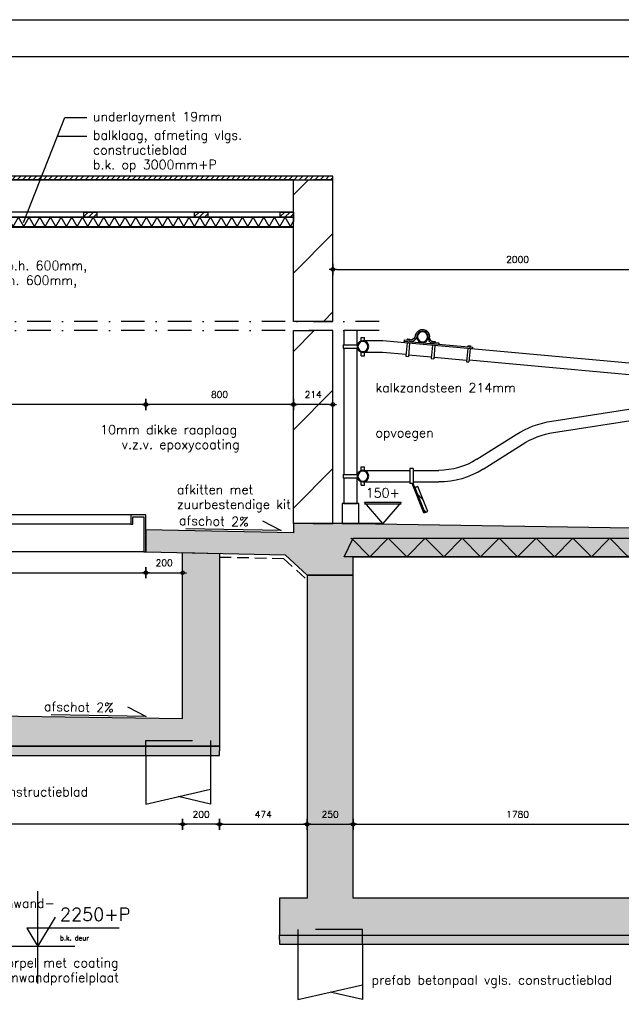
# Model space of a CAD drawing. Extents: x 0 to 38100, y 0 to 35640.
# Tile 40 of 42: x 29303 to 32561, y 3065 to 8400. Entities that reach past the tile are written whole.
import ezdxf
from ezdxf.enums import TextEntityAlignment as Align

# ---------------------------------------------------------------- set-up
doc = ezdxf.new("R2010")
doc.units = 0
doc.header["$LTSCALE"] = 20
doc.header["$PDMODE"] = 1
doc.header["$PDSIZE"] = -3
for name, pattern in [('DASHDOT2', [12.7, 6.35, -3.175, 0, -3.175]), ('DASHED', [19.05, 12.7, -6.35]), ('HIDDEN2', [4.7625, 3.175, -1.5875]), ('ONZBAAR', [10000000000.0, 0, -10000000000.0])]:
    doc.linetypes.add(name, pattern=pattern)
doc.layers.get('0').update_dxf_attribs({"linetype": 'CONTINUOUS'})
doc.layers.get('DEFPOINTS').update_dxf_attribs({"linetype": 'CONTINUOUS'})
for name, color, linetype in [('A--A12--_F123-_SOLID', 27, 'CONTINUOUS'), ('A--A16--_F123-_SOLID', 27, 'CONTINUOUS'), ('A--A20--_F123-', 9, 'CONTINUOUS'), ('A--A22--_F123-', 9, 'CONTINUOUS'), ('A--A23--_F123-', 8, 'CONTINUOUS'), ('A--A23--_F123-_SOLID', 27, 'CONTINUOUS'), ('A--A28H-_F-2--', 9, 'CONTINUOUS'), ('A--A79--_F-2--', 9, 'CONTINUOUS'), ('A--L$1A-_AFBREEKLIJN', 1, 'DASHDOT2'), ('A--L$2A-_F123-', 1, 'CONTINUOUS'), ('A--L16--', 7, 'CONTINUOUS'), ('A--L16--_F-23-', 7, 'CONTINUOUS'), ('A--L17--_F123-', 7, 'CONTINUOUS'), ('A--L19--_F123-', 1, 'HIDDEN2'), ('A--L20--', 7, 'CONTINUOUS'), ('A--L20--_F12--', 7, 'CONTINUOUS'), ('A--L22--', 7, 'CONTINUOUS'), ('A--L22--_F-2--', 7, 'CONTINUOUS'), ('A--L23--', 7, 'CONTINUOUS'), ('A--L23--_F123-', 3, 'CONTINUOUS'), ('A--L28H-_F-2--', 7, 'CONTINUOUS'), ('A--L28H-_F123-', 2, 'CONTINUOUS'), ('A--L57--_F-23-', 1, 'CONTINUOUS'), ('A--L79--', 7, 'CONTINUOUS'), ('A--L79--_F123-', 2, 'CONTINUOUS'), ('A--M$1A-_F123-_MAATV', 7, 'CONTINUOUS'), ('A--M$1A-_F123-_PEILM', 7, 'CONTINUOUS'), ('A--T$1A-_F123-_0_13MM', 8, 'CONTINUOUS'), ('A--T$1A-_F123-_0_18MM', 1, 'CONTINUOUS'), ('A--T$1A-_F123-_0_25MM', 2, 'CONTINUOUS'), ('A--T$1A-_F123-_0_35MM', 3, 'CONTINUOUS'), ('X--LR---_CP', 7, 'CONTINUOUS')]:
    doc.layers.add(name, color=color, linetype=linetype)
doc.styles.add('0_13', font='ROMANS.shx', dxfattribs={"height": 26})
doc.styles.add('0_25', font='ROMANS.shx', dxfattribs={"height": 50})
doc.styles.add('0_35', font='ROMANS.shx', dxfattribs={"height": 70})
doc.styles.add('ALFA-0_25', font='ROMANS')
doc.styles.add('MISO', font='ROMANS.shx')
doc.dimstyles.new('DLV18', dxfattribs={"dimscale": 20, "dimtxt": 1.8, "dimasz": 1, "dimexe": 0, "dimexo": 0, "dimgap": 0, "dimtad": 0, "dimdec": 0, "dimrnd": 1, "dimzin": 0, "dimtxsty": 'MISO', "dimblk1": '$DIMDLV', "dimblk2": '$DIMDLV', "dimsah": 1, "dimcen": 0, "dimse1": 1, "dimse2": 1, "dimclrd": 256, "dimclre": 256, "dimclrt": 1, "dimazin": 3, "dimtfac": 1, "dimtdec": 0, "dimtix": 1, "dimtmove": 0, "dimatfit": 3, "dimtvp": 1.5, "dimtolj": 1, "dimtzin": 0})

# ---------------------------------------------------------------- blocks, each defined once
blk = doc.blocks.new('*U308')
at = {"layer": 'A--A22--_F123-', "linetype": 'CONTINUOUS'}
for p, q in [((-107, 932.1), (5.8, 1044.9)), ((-107, 507.8), (107, 721.8)), ((-107, 83.6), (107, 297.6))]:
    blk.add_line(p, q, dxfattribs=at)
blk = doc.blocks.new('*U175')
at = {"layer": 'A--L22--_F-2--', "color": 3, "linetype": 'CONTINUOUS'}
for points in [[(0, 0), (-107, 0), (-107, 1044.9), (0, 1044.9)], [(0, 0), (107, 0), (107, 1044.9), (0, 1044.9)]]:
    blk.add_lwpolyline(points, dxfattribs=at)
at = {"layer": 'A--A22--_F123-'}
blk.add_blockref('*U308', (0, 0), dxfattribs=at)
blk = doc.blocks.new('$DIMDLV')
at = {"color": 0}
for p, q in [((-1, 0), (1, 0)), ((0, -1.5), (0, 1.5))]:
    blk.add_line(p, q, dxfattribs=at)
blk.add_circle((0, 0), 0.5, dxfattribs=at)
blk = doc.blocks.new('*D177')
at = {"layer": 'A--M$1A-_F123-_MAATV'}
blk.add_line((30165.3, 4040.2), (27405.3, 4040.2), dxfattribs=at)
at = {"layer": 'DEFPOINTS', "color": 0}
for p in [(27385.3, 4613.7), (30185.3, 4613.7), (27385.3, 4040.2)]:
    blk.add_point(p, dxfattribs=at)
at = {"layer": 'A--M$1A-_F123-_MAATV', "xscale": 20, "yscale": 20, "zscale": 20, "rotation": 180}
blk.add_blockref('$DIMDLV', (27385.3, 4040.2), dxfattribs=at)
at = {"layer": 'A--M$1A-_F123-_MAATV', "xscale": 20, "yscale": 20, "zscale": 20}
blk.add_blockref('$DIMDLV', (30185.3, 4040.2), dxfattribs=at)
at = {"layer": 'A--M$1A-_F123-_MAATV', "color": 1, "insert": (28785.3, 4094.2), "char_height": 36, "attachment_point": 5, "style": 'MISO'}
blk.add_mtext('\\A1;2800', dxfattribs=at)
blk = doc.blocks.new('*D179')
at = {"layer": 'A--M$1A-_F123-_MAATV'}
blk.add_line((30365.3, 4040.2), (30205.3, 4040.2), dxfattribs=at)
at = {"layer": 'DEFPOINTS', "color": 0}
for p in [(30185.3, 4613.7), (30385.3, 4463.7), (30185.3, 4040.2)]:
    blk.add_point(p, dxfattribs=at)
at = {"layer": 'A--M$1A-_F123-_MAATV', "xscale": 20, "yscale": 20, "zscale": 20, "rotation": 180}
blk.add_blockref('$DIMDLV', (30185.3, 4040.2), dxfattribs=at)
at = {"layer": 'A--M$1A-_F123-_MAATV', "xscale": 20, "yscale": 20, "zscale": 20}
blk.add_blockref('$DIMDLV', (30385.3, 4040.2), dxfattribs=at)
at = {"layer": 'A--M$1A-_F123-_MAATV', "color": 1, "insert": (30285.3, 4094.2), "char_height": 36, "attachment_point": 5, "style": 'MISO'}
blk.add_mtext('\\A1;200', dxfattribs=at)
blk = doc.blocks.new('*D180')
at = {"layer": 'A--M$1A-_F123-_MAATV', "linetype": 'CONTINUOUS'}
blk.add_line((29965.3, 6314.9), (27605.3, 6314.9), dxfattribs=at)
at = {"layer": 'DEFPOINTS', "color": 0, "linetype": 'CONTINUOUS'}
for p in [(27585.3, 6314.9), (27585.3, 5666.2), (29985.3, 5636.2)]:
    blk.add_point(p, dxfattribs=at)
at = {"layer": 'A--M$1A-_F123-_MAATV', "linetype": 'CONTINUOUS', "xscale": 20, "yscale": 20, "zscale": 20, "rotation": 180}
blk.add_blockref('$DIMDLV', (27585.3, 6314.9), dxfattribs=at)
at = {"layer": 'A--M$1A-_F123-_MAATV', "linetype": 'CONTINUOUS', "xscale": 20, "yscale": 20, "zscale": 20}
blk.add_blockref('$DIMDLV', (29985.3, 6314.9), dxfattribs=at)
at = {"layer": 'A--M$1A-_F123-_MAATV', "color": 1, "linetype": 'CONTINUOUS', "insert": (28785.3, 6368.9), "char_height": 36, "attachment_point": 5, "style": 'MISO'}
blk.add_mtext('\\A1;2400', dxfattribs=at)
blk = doc.blocks.new('*D182')
at = {"layer": 'A--M$1A-_F123-_MAATV', "linetype": 'CONTINUOUS'}
blk.add_line((30765.3, 6314.9), (30005.3, 6314.9), dxfattribs=at)
at = {"layer": 'DEFPOINTS', "color": 0, "linetype": 'CONTINUOUS'}
for p in [(29985.3, 6314.9), (29985.3, 5636.2), (30785.3, 5620.2)]:
    blk.add_point(p, dxfattribs=at)
at = {"layer": 'A--M$1A-_F123-_MAATV', "linetype": 'CONTINUOUS', "xscale": 20, "yscale": 20, "zscale": 20, "rotation": 180}
blk.add_blockref('$DIMDLV', (29985.3, 6314.9), dxfattribs=at)
at = {"layer": 'A--M$1A-_F123-_MAATV', "linetype": 'CONTINUOUS', "xscale": 20, "yscale": 20, "zscale": 20}
blk.add_blockref('$DIMDLV', (30785.3, 6314.9), dxfattribs=at)
at = {"layer": 'A--M$1A-_F123-_MAATV', "color": 1, "linetype": 'CONTINUOUS', "insert": (30385.3, 6368.9), "char_height": 36, "attachment_point": 5, "style": 'MISO'}
blk.add_mtext('\\A1;800', dxfattribs=at)
blk = doc.blocks.new('*U348')
at = {"layer": 'A--A23--_F123-', "linetype": 'CONTINUOUS'}
for p, q in [((-1800, 50), (-1803.5, 46.5)), ((-1800, 50), (-1700, -50)), ((-1600, 50), (-1700, -50)), ((-1600, 50), (-1500, -50)), ((-1400, 50), (-1500, -50)), ((-1400, 50), (-1300, -50)), ((-1200, 50), (-1300, -50)), ((-1200, 50), (-1100, -50)), ((-1000, 50), (-1100, -50)), ((-1000, 50), (-900, -50)), ((-800, 50), (-900, -50)), ((-800, 50), (-700, -50)), ((-600, 50), (-700, -50)), ((-600, 50), (-500, -50)), ((-400, 50), (-500, -50)), ((-400, 50), (-300, -50)), ((-200, 50), (-300, -50)), ((-200, 50), (-100, -50)), ((0, 50), (-100, -50))]:
    blk.add_line(p, q, dxfattribs=at)
blk = doc.blocks.new('*U189')
at = {"layer": 'A--L23--_F123-', "color": 250, "linetype": 'ONZBAAR'}
for points in [[(0, 0), (0, 50), (-1803.5, 50), (-1803.5, 0)], [(0, 0), (0, -50), (-1803.5, -50), (-1803.5, 0)]]:
    blk.add_lwpolyline(points, dxfattribs=at)
at = {"layer": 'A--A23--_F123-'}
blk.add_blockref('*U348', (0, 0), dxfattribs=at)
blk = doc.blocks.new('*D191')
at = {"layer": 'A--M$1A-_F123-_MAATV'}
blk.add_line((27605.3, 5403.1), (29965.3, 5403.1), dxfattribs=at)
at = {"layer": 'DEFPOINTS', "color": 0}
for p in [(27585.3, 5516.2), (29985.3, 5516.2), (29985.3, 5403.1)]:
    blk.add_point(p, dxfattribs=at)
at = {"layer": 'A--M$1A-_F123-_MAATV', "xscale": 20, "yscale": 20, "zscale": 20, "rotation": 180}
blk.add_blockref('$DIMDLV', (27585.3, 5403.1), dxfattribs=at)
at = {"layer": 'A--M$1A-_F123-_MAATV', "xscale": 20, "yscale": 20, "zscale": 20}
blk.add_blockref('$DIMDLV', (29985.3, 5403.1), dxfattribs=at)
at = {"layer": 'A--M$1A-_F123-_MAATV', "color": 1, "insert": (28785.3, 5457.1), "char_height": 36, "attachment_point": 5, "style": 'MISO'}
blk.add_mtext('\\A1;2400', dxfattribs=at)
blk = doc.blocks.new('*D192')
at = {"layer": 'A--M$1A-_F123-_MAATV'}
blk.add_line((30005.3, 5403.1), (30165.3, 5403.1), dxfattribs=at)
at = {"layer": 'DEFPOINTS', "color": 0}
for p in [(29985.3, 5516.2), (30185.3, 5512.2), (30185.3, 5403.1)]:
    blk.add_point(p, dxfattribs=at)
at = {"layer": 'A--M$1A-_F123-_MAATV', "xscale": 20, "yscale": 20, "zscale": 20, "rotation": 180}
blk.add_blockref('$DIMDLV', (29985.3, 5403.1), dxfattribs=at)
at = {"layer": 'A--M$1A-_F123-_MAATV', "xscale": 20, "yscale": 20, "zscale": 20}
blk.add_blockref('$DIMDLV', (30185.3, 5403.1), dxfattribs=at)
at = {"layer": 'A--M$1A-_F123-_MAATV', "color": 1, "insert": (30085.3, 5457.1), "char_height": 36, "attachment_point": 5, "style": 'MISO'}
blk.add_mtext('\\A1;200', dxfattribs=at)
blk = doc.blocks.new('QR79006-')
at = {"layer": 'A--A79--_F-2--', "linetype": 'CONTINUOUS'}
h = blk.add_hatch(dxfattribs=at)
h.set_pattern_fill('ALFALINE', color=256, scale=40, style=0, pattern_type=2)
h.set_pattern_definition([(45, (4512.117, -2537.633), (-28.28427, 28.28427), [])])
h.paths.add_polyline_path([(-515.3, 73.1), (-455.9, 223.5), (-437.3, 216.1), (-496.7, 65.7)])
at = {"layer": 'A--L79--_F123-', "color": 1, "linetype": 'CONTINUOUS'}
for p, q in [((-90, 1075.1), (-90, 1161)), ((-90, 1161), (-10, 1161)), ((-10, 1161), (-10, 1075.1)), ((-1837.1, 955.3), (-245.6, 1100)), ((-372.7, 1098.5), (-783.6, 1061.1)), ((-756.9, 1070), (-772, 1068.6)), ((-772, 1068.6), (-771.4, 1062.2)), ((-756.9, 1070), (-756.3, 1063.6)), ((-553.5, 1089.8), (-582.2, 1087.2)), ((-582.2, 1087.5), (-581.6, 1079.5)), ((-545.1, 1097), (-560.2, 1095.6)), ((-560.2, 1095.6), (-559.6, 1089.2)), ((-558, 1071.6), (-550.7, 991.9)), ((-545.1, 1097), (-544.6, 1092.2)), ((-542.9, 1073), (-535.6, 993.3)), ((-392.8, 1110.8), (-407.9, 1109.4)), ((-407.9, 1109.4), (-407.4, 1103.4)), ((-373.6, 1106.5), (-406.2, 1103.5)), ((-405.7, 1085.4), (-398.5, 1005.8)), ((-392.8, 1110.8), (-392.2, 1104.8)), ((-390.6, 1086.8), (-383.4, 1007.1)), ((-373.6, 1106.5), (-371.6, 1088.5)), ((-245.6, 1100), (-126.3, 1100)), ((-135, 1098.6), (-135, 1120.1)), ((-115, 1120.1), (-135, 1120.1)), ((-115, 1098.6), (-115, 1120.1)), ((-6.3, 1075.1), (-91.4, 1075.1)), ((-6.3, 1075.1), (-6.3, 1055.1)), ((-783.6, 1061.1), (-782.5, 1051.2)), ((-770.5, 1052.3), (-763.2, 972.6)), ((-755.4, 1053.7), (-748.1, 974)), ((-399.4, 1015.7), (-536.5, 1003.3)), ((-384.3, 1017.1), (-242.4, 1030)), ((-242.4, 1030), (-126.3, 1030)), ((-135, 1010.1), (-135, 1031.6)), ((-115, 1010.1), (-135, 1010.1)), ((-115, 1010.1), (-115, 1031.6)), ((-6.3, 1055.1), (-91.4, 1055.1)), ((-90, 295.3), (-90, 1055.1)), ((-10, 1055.1), (-10, 295.3)), ((-1832.9, 885.4), (-764.2, 982.6)), ((-748.1, 974), (-763.2, 972.6)), ((-551.6, 1001.9), (-749, 983.9)), ((-535.6, 993.3), (-550.7, 991.9)), ((-383.4, 1007.1), (-398.5, 1005.8)), ((-1261.5, 616.9), (-1836.2, 705.9)), ((-1272.5, 547.8), (-1844.2, 636.3)), ((-811.3, 386.7), (-1046.3, 535.6)), ((-90, 540.7), (-90, 540.7)), ((-848.8, 327.6), (-1083.7, 476.4)), ((-427.7, 320), (-581.2, 320)), ((-427.7, 331.9), (-408.1, 332)), ((-427.7, 331.9), (-427.7, 240.8)), ((-408.1, 331.9), (-408.1, 240.9)), ((-126.3, 320), (-408.1, 320)), ((-135, 318.8), (-135, 340.3)), ((-115, 340.3), (-135, 340.3)), ((-115, 318.8), (-115, 340.3)), ((-427.7, 250), (-581.2, 250)), ((-496.7, 65.7), (-427.5, 240.8)), ((-492.1, 63.9), (-422.1, 240.9)), ((-427.7, 240.8), (-408.1, 240.9)), ((-126.3, 250), (-408.1, 250)), ((-135, 230.3), (-135, 251.8)), ((-115, 230.3), (-115, 251.8)), ((-6.3, 295.3), (-91.4, 295.3)), ((-6.3, 275.3), (-91.4, 275.3)), ((-90, 120), (-90, 275.3)), ((-10, 275.3), (-10, 120)), ((-6.3, 295.3), (-6.3, 275.3)), ((-515.3, 73.1), (-455.9, 223.5)), ((-437.3, 216.1), (-455.9, 223.5)), ((-115, 230.3), (-135, 230.3)), ((-100, 0), (-100, 120)), ((-100, 120), (0, 120)), ((-10, 120), (-90, 120)), ((0, 120), (0, 0)), ((-492.1, 63.9), (-515.3, 73.1)), ((0, 0), (-100, 0))]:
    blk.add_line(p, q, dxfattribs=at)
blk.add_lwpolyline([(-515.3, 73.1), (-455.9, 223.5), (-437.3, 216.1), (-496.7, 65.7), (-515.3, 73.1)], close=True, dxfattribs=at)
for centre, radius in [((-483.8, 1123.7), 35), ((-483.8, 1123.7), 30), ((-125, 1065.1), 35), ((-125, 1065.1), 30), ((-125, 285.3), 35), ((-125, 285.3), 30)]:
    blk.add_circle(centre, radius, dxfattribs=at)
for centre, radius, start, end in [((-483.7, 1126.3), 42.3, 9.5515, 184.56582), ((-411.6, 1132.7), 37.7, 188.09976, 280.44257), ((-408.3, 1137.4), 33.9, 186.76224, 273.48133), ((-554.2, 1117.7), 35.7, 269.07244, 3.93282), ((-557, 1120.8), 31.2, 276.36992, 4.04144), ((-1831.4, 795.6), 159.8, 92.06215, 265.40531), ((-1831.4, 795.6), 89.8, 90.99747, 266.89856), ((-1351.3, 54), 570, 57.6498, 80.93733), ((-1351.3, 54), 500, 57.6498, 80.93733), ((-581.2, 750), 430, 237.6498, 270), ((-581.2, 750), 500, 237.6498, 270)]:
    blk.add_arc(centre, radius, start, end, dxfattribs=at)
at = {"layer": 'X--LR---_CP', "linetype": 'CONTINUOUS'}
blk.add_point((0, 0), dxfattribs=at)
blk = doc.blocks.new('*U195')
at = {"layer": 'A--A16--_F123-_SOLID', "color": 11}
for points in [[(0, 0), (0, 25), (3200, 0), (3200, 25)], [(3200, 0), (3200, -25), (0, 0), (0, -25)]]:
    blk.add_solid(points, dxfattribs=at)
at = {"layer": 'A--L16--_F-23-', "color": 3, "linetype": 'CONTINUOUS'}
for points in [[(0, 0), (0, 25), (3200, 25), (3200, 0)], [(0, 0), (0, -25), (3200, -25), (3200, 0)]]:
    blk.add_lwpolyline(points, dxfattribs=at)
blk = doc.blocks.new('*U196')
at = {"layer": 'A--A16--_F123-_SOLID', "color": 11}
for points in [[(0, 0), (0, 25), (6580, 0), (6580, 25)], [(6580, 0), (6580, -25), (0, 0), (0, -25)]]:
    blk.add_solid(points, dxfattribs=at)
at = {"layer": 'A--L16--_F-23-', "color": 3, "linetype": 'CONTINUOUS'}
for points in [[(0, 0), (0, 25), (6580, 25), (6580, 0)], [(0, 0), (0, -25), (6580, -25), (6580, 0)]]:
    blk.add_lwpolyline(points, dxfattribs=at)
blk = doc.blocks.new('*D197')
at = {"layer": 'A--M$1A-_F123-_MAATV'}
blk.add_line((30405.3, 4040.2), (30839.3, 4040.2), dxfattribs=at)
at = {"layer": 'DEFPOINTS', "color": 0}
for p in [(30385.3, 4463.7), (30859.3, 4040.2), (30859.3, 3640.2)]:
    blk.add_point(p, dxfattribs=at)
at = {"layer": 'A--M$1A-_F123-_MAATV', "xscale": 20, "yscale": 20, "zscale": 20, "rotation": 180}
blk.add_blockref('$DIMDLV', (30385.3, 4040.2), dxfattribs=at)
at = {"layer": 'A--M$1A-_F123-_MAATV', "xscale": 20, "yscale": 20, "zscale": 20}
blk.add_blockref('$DIMDLV', (30859.3, 4040.2), dxfattribs=at)
at = {"layer": 'A--M$1A-_F123-_MAATV', "color": 1, "insert": (30622.3, 4094.2), "char_height": 36, "attachment_point": 5, "style": 'MISO'}
blk.add_mtext('\\A1;474', dxfattribs=at)
blk = doc.blocks.new('*D198')
at = {"layer": 'A--M$1A-_F123-_MAATV'}
blk.add_line((30879.3, 4040.2), (31089.3, 4040.2), dxfattribs=at)
at = {"layer": 'DEFPOINTS', "color": 0}
for p in [(31109.3, 4040.2), (30859.3, 3640.2), (31109.3, 3640.2)]:
    blk.add_point(p, dxfattribs=at)
at = {"layer": 'A--M$1A-_F123-_MAATV', "xscale": 20, "yscale": 20, "zscale": 20, "rotation": 180}
blk.add_blockref('$DIMDLV', (30859.3, 4040.2), dxfattribs=at)
at = {"layer": 'A--M$1A-_F123-_MAATV', "xscale": 20, "yscale": 20, "zscale": 20}
blk.add_blockref('$DIMDLV', (31109.3, 4040.2), dxfattribs=at)
at = {"layer": 'A--M$1A-_F123-_MAATV', "color": 1, "insert": (30984.3, 4094.2), "char_height": 36, "attachment_point": 5, "style": 'MISO'}
blk.add_mtext('\\A1;250', dxfattribs=at)
blk = doc.blocks.new('*D199')
at = {"layer": 'A--M$1A-_F123-_MAATV'}
blk.add_line((31129.3, 4040.2), (32869.3, 4040.2), dxfattribs=at)
at = {"layer": 'DEFPOINTS', "color": 0}
for p in [(32889.3, 4040.2), (31109.3, 3640.2), (32889.3, 3640.2)]:
    blk.add_point(p, dxfattribs=at)
at = {"layer": 'A--M$1A-_F123-_MAATV', "xscale": 20, "yscale": 20, "zscale": 20, "rotation": 180}
blk.add_blockref('$DIMDLV', (31109.3, 4040.2), dxfattribs=at)
at = {"layer": 'A--M$1A-_F123-_MAATV', "xscale": 20, "yscale": 20, "zscale": 20}
blk.add_blockref('$DIMDLV', (32889.3, 4040.2), dxfattribs=at)
at = {"layer": 'A--M$1A-_F123-_MAATV', "color": 1, "insert": (31999.3, 4094.2), "char_height": 36, "attachment_point": 5, "style": 'MISO'}
blk.add_mtext('\\A1;1780', dxfattribs=at)
blk = doc.blocks.new('*U309')
at = {"layer": 'A--A22--_F123-', "linetype": 'CONTINUOUS'}
for p, q in [((-107, 685.7), (-25.3, 767.4)), ((-107, 261.5), (107, 475.5)), ((55.8, 0), (107, 51.2))]:
    blk.add_line(p, q, dxfattribs=at)
blk = doc.blocks.new('*U208')
at = {"layer": 'A--L22--_F-2--', "color": 3, "linetype": 'CONTINUOUS'}
for points in [[(0, 0), (-107, 0), (-107, 767.4), (0, 767.4)], [(0, 0), (107, 0), (107, 767.4), (0, 767.4)]]:
    blk.add_lwpolyline(points, dxfattribs=at)
at = {"layer": 'A--A22--_F123-'}
blk.add_blockref('*U309', (0, 0), dxfattribs=at)
blk = doc.blocks.new('*U311')
at = {"layer": 'A--A20--_F123-', "linetype": 'CONTINUOUS'}
for p, q in [((0, -25), (28.9, 25)), ((57.7, -25), (28.9, 25)), ((57.7, -25), (86.6, 25)), ((115.5, -25), (86.6, 25)), ((115.5, -25), (144.3, 25)), ((173.2, -25), (144.3, 25)), ((173.2, -25), (202.1, 25)), ((230.9, -25), (202.1, 25)), ((230.9, -25), (259.8, 25)), ((288.7, -25), (259.8, 25)), ((288.7, -25), (317.5, 25)), ((346.4, -25), (317.5, 25)), ((346.4, -25), (375.3, 25)), ((404.1, -25), (375.3, 25)), ((404.1, -25), (433, 25)), ((461.9, -25), (433, 25)), ((461.9, -25), (490.7, 25)), ((519.6, -25), (490.7, 25)), ((519.6, -25), (548.5, 25)), ((577.4, -25), (548.5, 25)), ((577.4, -25), (606.2, 25)), ((635.1, -25), (606.2, 25)), ((635.1, -25), (664, 25)), ((692.8, -25), (664, 25)), ((692.8, -25), (721.7, 25)), ((750.6, -25), (721.7, 25)), ((750.6, -25), (779.4, 25)), ((808.3, -25), (779.4, 25)), ((808.3, -25), (837.2, 25)), ((866, -25), (837.2, 25)), ((866, -25), (894.9, 25)), ((923.8, -25), (894.9, 25)), ((923.8, -25), (952.6, 25)), ((981.5, -25), (952.6, 25)), ((981.5, -25), (1010.4, 25)), ((1039.2, -25), (1010.4, 25)), ((1039.2, -25), (1068.1, 25)), ((1097, -25), (1068.1, 25)), ((1097, -25), (1125.8, 25)), ((1154.7, -25), (1125.8, 25)), ((1154.7, -25), (1183.6, 25)), ((1212.4, -25), (1183.6, 25)), ((1212.4, -25), (1241.3, 25)), ((1270.2, -25), (1241.3, 25)), ((1270.2, -25), (1299, 25)), ((1327.9, -25), (1299, 25)), ((1327.9, -25), (1356.8, 25)), ((1385.6, -25), (1356.8, 25)), ((1385.6, -25), (1414.5, 25)), ((1443.4, -25), (1414.5, 25)), ((1443.4, -25), (1472.2, 25)), ((1501.1, -25), (1472.2, 25)), ((1501.1, -25), (1530, 25)), ((1558.8, -25), (1530, 25)), ((1558.8, -25), (1587.7, 25)), ((1616.6, -25), (1587.7, 25)), ((1616.6, -25), (1645.4, 25)), ((1674.3, -25), (1645.4, 25)), ((1674.3, -25), (1703.2, 25)), ((1732.1, -25), (1703.2, 25)), ((1732.1, -25), (1760.9, 25)), ((1789.8, -25), (1760.9, 25)), ((1789.8, -25), (1818.7, 25)), ((1847.5, -25), (1818.7, 25)), ((1847.5, -25), (1876.4, 25)), ((1905.3, -25), (1876.4, 25)), ((1905.3, -25), (1934.1, 25)), ((1963, -25), (1934.1, 25)), ((1963, -25), (1991.9, 25)), ((2020.7, -25), (1991.9, 25)), ((2020.7, -25), (2049.6, 25)), ((2078.5, -25), (2049.6, 25)), ((2078.5, -25), (2107.3, 25)), ((2136.2, -25), (2107.3, 25)), ((2136.2, -25), (2165.1, 25)), ((2193.9, -25), (2165.1, 25)), ((2193.9, -25), (2222.8, 25)), ((2251.7, -25), (2222.8, 25)), ((2251.7, -25), (2280.5, 25)), ((2309.4, -25), (2280.5, 25)), ((2309.4, -25), (2338.3, 25)), ((2367.1, -25), (2338.3, 25)), ((2367.1, -25), (2396, 25)), ((2424.9, -25), (2396, 25)), ((2424.9, -25), (2453.7, 25)), ((2482.6, -25), (2453.7, 25)), ((2482.6, -25), (2511.5, 25)), ((2540.3, -25), (2511.5, 25)), ((2540.3, -25), (2569.2, 25)), ((2598.1, -25), (2569.2, 25)), ((2598.1, -25), (2626.9, 25)), ((2655.8, -25), (2626.9, 25)), ((2655.8, -25), (2684.7, 25)), ((2713.5, -25), (2684.7, 25)), ((2713.5, -25), (2742.4, 25)), ((2771.3, -25), (2742.4, 25)), ((2771.3, -25), (2800.1, 25)), ((2829, -25), (2800.1, 25)), ((2829, -25), (2857.9, 25)), ((2886.8, -25), (2857.9, 25)), ((2886.8, -25), (2915.6, 25)), ((2944.5, -25), (2915.6, 25)), ((2944.5, -25), (2973.4, 25)), ((3002.2, -25), (2973.4, 25)), ((3002.2, -25), (3031.1, 25)), ((3060, -25), (3031.1, 25)), ((3060, -25), (3088.8, 25)), ((3117.7, -25), (3088.8, 25)), ((3117.7, -25), (3146.6, 25)), ((3175.4, -25), (3146.6, 25)), ((3175.4, -25), (3204.3, 25)), ((3233.2, -25), (3204.3, 25)), ((3233.2, -25), (3262, 25)), ((3290.9, -25), (3262, 25)), ((3290.9, -25), (3319.8, 25)), ((3348.6, -25), (3319.8, 25)), ((3348.6, -25), (3377.5, 25)), ((3406.4, -25), (3377.5, 25)), ((3406.4, -25), (3435.2, 25)), ((3464.1, -25), (3435.2, 25)), ((3464.1, -25), (3493, 25)), ((3521.8, -25), (3493, 25)), ((3521.8, -25), (3550.7, 25)), ((3579.6, -25), (3550.7, 25)), ((3579.6, -25), (3608.4, 25)), ((3637.3, -25), (3608.4, 25)), ((3637.3, -25), (3666.2, 25)), ((3695, -25), (3666.2, 25)), ((3695, -25), (3723.9, 25)), ((3752.8, -25), (3723.9, 25)), ((3752.8, -25), (3781.6, 25)), ((3810.5, -25), (3781.6, 25)), ((3810.5, -25), (3839.4, 25)), ((3868.2, -25), (3839.4, 25)), ((3868.2, -25), (3897.1, 25)), ((3926, -25), (3897.1, 25)), ((3926, -25), (3954.8, 25)), ((3983.7, -25), (3954.8, 25)), ((3983.7, -25), (4000, 3.2))]:
    blk.add_line(p, q, dxfattribs=at)
blk = doc.blocks.new('*U210')
at = {"layer": 'A--L20--_F12--', "color": 1, "linetype": 'CONTINUOUS'}
for points in [[(0, 0), (0, 25), (4000, 25), (4000, 0)], [(0, 0), (0, -25), (4000, -25), (4000, 0)]]:
    blk.add_lwpolyline(points, dxfattribs=at)
at = {"layer": 'A--A20--_F123-'}
blk.add_blockref('*U311', (0, 0), dxfattribs=at)
blk = doc.blocks.new('OT-PM-02')
at = {"layer": 'A--M$1A-_F123-_PEILM', "color": 1}
blk.add_line((10, 0), (-10, 0), dxfattribs=at)
at = {"layer": 'A--M$1A-_F123-_PEILM', "color": 2}
blk.add_lwpolyline([(22, 5), (-3, 5), (0, 0), (4.8, 8)], dxfattribs=at)
at = {"layer": 'A--T$1A-_F123-_0_13MM', "color": 8, "style": '0_13', "flags": 1}
blk.add_attdef('NULPUNT', text='', height=0.5, rotation=59.0362, dxfattribs=at).set_placement((2.4, 4), align=Align.BOTTOM_RIGHT)
at = {"layer": 'A--T$1A-_F123-_0_13MM', "color": 8, "style": '0_13'}
blk.add_attdef('BIJSCHRIFT', (6, 1.7), '', height=1.3, dxfattribs=at)
at = {"layer": 'A--T$1A-_F123-_0_35MM', "color": 3, "style": '0_35'}
blk.add_attdef('PEIL', (6, 7), '', height=3.5, dxfattribs=at)
blk = doc.blocks.new('*D325')
at = {"layer": 'A--M$1A-_F123-_MAATV'}
blk.add_line((31019.3, 7046.6), (32979.3, 7046.6), dxfattribs=at)
at = {"layer": 'DEFPOINTS', "color": 0}
for p in [(32999.3, 7046.6), (30999.3, 5670.2), (32999.3, 5520.2)]:
    blk.add_point(p, dxfattribs=at)
at = {"layer": 'A--M$1A-_F123-_MAATV', "xscale": 20, "yscale": 20, "zscale": 20, "rotation": 180}
blk.add_blockref('$DIMDLV', (30999.3, 7046.6), dxfattribs=at)
at = {"layer": 'A--M$1A-_F123-_MAATV', "xscale": 20, "yscale": 20, "zscale": 20}
blk.add_blockref('$DIMDLV', (32999.3, 7046.6), dxfattribs=at)
at = {"layer": 'A--M$1A-_F123-_MAATV', "color": 1, "insert": (31999.3, 7100.6), "char_height": 36, "attachment_point": 5, "style": 'MISO'}
blk.add_mtext('\\A1;2000', dxfattribs=at)
blk = doc.blocks.new('*D327')
at = {"layer": 'A--M$1A-_F123-_MAATV'}
blk.add_line((30979.3, 6314.9), (30805.3, 6314.9), dxfattribs=at)
at = {"layer": 'DEFPOINTS', "color": 0}
for p in [(30785.3, 6314.9), (30785.3, 5670.2), (30999.3, 5670.2)]:
    blk.add_point(p, dxfattribs=at)
at = {"layer": 'A--M$1A-_F123-_MAATV', "xscale": 20, "yscale": 20, "zscale": 20, "rotation": 180}
blk.add_blockref('$DIMDLV', (30785.3, 6314.9), dxfattribs=at)
at = {"layer": 'A--M$1A-_F123-_MAATV', "xscale": 20, "yscale": 20, "zscale": 20}
blk.add_blockref('$DIMDLV', (30999.3, 6314.9), dxfattribs=at)
at = {"layer": 'A--M$1A-_F123-_MAATV', "color": 1, "insert": (30892.3, 6368.9), "char_height": 36, "attachment_point": 5, "style": 'MISO'}
blk.add_mtext('\\A1;214', dxfattribs=at)

msp = doc.modelspace()

# ---------------------------------------------------------------- hatches: boundary and pattern name
at = {"layer": 'A--A12--_F123-_SOLID'}
msp.add_hatch(color=256, dxfattribs=at).paths.add_polyline_path([(32899.3, 5590.2), (32939.3, 5490.2), (32889.3, 5490.2), (32889.3, 5390.2), (32999.3, 5390.2), (32999.3, 5604.7), (32963.9, 5640.2), (30999.3, 5670.2), (30785.3, 5670.2), (30785.3, 5620.2), (29985.3, 5636.2), (29985.3, 5516.2), (30739.8, 5501.1), (30859.3, 5390.2), (31109.3, 5390.2), (31109.3, 5490.2), (31059.3, 5490.2), (31109.3, 5590.2)])
at = {"layer": 'A--A16--_F123-_SOLID'}
for points in [[(27385.3, 5512.2), (27385.3, 4613.7), (28785.3, 4633.7), (30185.3, 4613.7), (30185.3, 5512.2), (30385.3, 5508.2), (30385.3, 4613.7), (30385.3, 4463.7), (27185.3, 4463.7), (27185.3, 4613.7), (27185.3, 5508.2)], [(31109.3, 3640.2), (31109.3, 5390.2), (30859.3, 5390.2), (30859.3, 3640.2), (30709.3, 3640.2), (30709.3, 3440.2), (37289.3, 3440.2), (37289.3, 3640.2), (37139.3, 3640.2), (37139.3, 5390.2), (36889.3, 5390.2), (36889.3, 3640.2), (35109.3, 3640.2), (35109.3, 5390.2), (34889.3, 5390.2), (34889.3, 3640.2), (33109.3, 3640.2), (33109.3, 5390.2), (32889.3, 5390.2), (32889.3, 3640.2)]]:
    msp.add_hatch(color=256, dxfattribs=at).paths.add_polyline_path(points)
at = {"layer": 'A--A28H-_F-2--', "linetype": 'CONTINUOUS'}
h = msp.add_hatch(dxfattribs=at)
h.set_pattern_fill('_U', color=9, scale=20, angle=45, style=0, pattern_type=0)
h.set_pattern_definition([(45, (10191.88, -34701.869), (-14.142136, 14.142136), [])])
h.paths.add_polyline_path([(26571.3, 7532.5), (30999.3, 7532.5), (30999.3, 7551.5), (26571.3, 7551.5)])
h = msp.add_hatch(dxfattribs=at)
h.set_pattern_fill('ALFALINE', color=256, scale=20, angle=-180, style=0, pattern_type=2)
h.set_pattern_definition([(225, (55098.517, 27492.616), (14.142136, -14.142136), [])])
h.paths.add_polyline_path([(29720.8, 7357.5), (29720.8, 7329.5), (29649.8, 7329.5), (29649.8, 7357.5)])
h = msp.add_hatch(dxfattribs=at)
h.set_pattern_fill('ALFALINE', color=256, scale=20, angle=-180, style=0, pattern_type=2)
h.set_pattern_definition([(225, (55698.517, 27492.616), (14.142136, -14.142136), [])])
h.paths.add_polyline_path([(30320.8, 7357.5), (30320.8, 7329.5), (30249.8, 7329.5), (30249.8, 7357.5)])
h = msp.add_hatch(dxfattribs=at)
h.set_pattern_fill('ALFALINE', color=256, scale=20, angle=-180, style=0, pattern_type=2)
h.set_pattern_definition([(225, (56163.017, 27492.616), (14.142136, -14.142136), [])])
h.paths.add_polyline_path([(30785.3, 7357.5), (30785.3, 7329.5), (30714.3, 7329.5), (30714.3, 7357.5)])

# ---------------------------------------------------------------- linework, layer by layer
at = {"layer": 'A--A12--_F123-_SOLID'}
msp.add_lwpolyline([(32899.3, 5590.2), (32939.3, 5490.2), (32889.3, 5490.2), (32889.3, 5390.2), (32999.3, 5390.2), (32999.3, 5604.7), (32963.9, 5640.2), (30999.3, 5670.2), (30785.3, 5670.2), (30785.3, 5620.2), (29985.3, 5636.2), (29985.3, 5516.2), (30739.8, 5501.1), (30859.3, 5390.2), (31109.3, 5390.2), (31109.3, 5490.2), (31059.3, 5490.2), (31109.3, 5590.2)], close=True, dxfattribs=at)
at = {"layer": 'A--A23--_F123-_SOLID', "color": 25, "linetype": 'CONTINUOUS'}
msp.add_solid([(32939.3, 5490.2), (32899.3, 5590.2), (31059.3, 5490.2), (31109.3, 5590.2)], dxfattribs=at)
at = {"layer": 'A--L$1A-_AFBREEKLIJN'}
for p, q in [((31249.3, 6765.1), (26321.3, 6765.1)), ((31249.3, 6715.1), (26321.3, 6715.1))]:
    msp.add_line(p, q, dxfattribs=at)
at = {"layer": 'A--L$2A-_F123-'}
msp.add_lwpolyline([(25220, 8400), (38100, 8400), (38100, 0), (25220, 0)], close=True, dxfattribs=at)
at = {"layer": 'A--L$2A-_F123-', "color": 4}
msp.add_lwpolyline([(25420, 8200), (37900, 8200), (37900, 200), (25420, 200)], close=True, dxfattribs=at)
at = {"layer": 'A--L16--_F-23-', "color": 3, "linetype": 'CONTINUOUS'}
for points in [[(27385.3, 5512.2), (27385.3, 4613.7), (28785.3, 4633.7), (30185.3, 4613.7), (30185.3, 4613.7), (30185.3, 4613.7), (30185.3, 4613.7), (30185.3, 4613.7), (30185.3, 5512.2), (30385.3, 5508.2), (30385.3, 4613.7), (30385.3, 4463.7), (27185.3, 4463.7), (27185.3, 4613.7), (27185.3, 5508.2)], [(31109.3, 3640.2), (31109.3, 5390.2), (30859.3, 5390.2), (30859.3, 3640.2), (30709.3, 3640.2), (30709.3, 3440.2), (37289.3, 3440.2), (37289.3, 3640.2), (37139.3, 3640.2), (37139.3, 5390.2), (36889.3, 5390.2), (36889.3, 3640.2), (35109.3, 3640.2), (35109.3, 5390.2), (34889.3, 5390.2), (34889.3, 3640.2), (33109.3, 3640.2), (33109.3, 5390.2), (32889.3, 5390.2), (32889.3, 3640.2)]]:
    msp.add_lwpolyline(points, close=True, dxfattribs=at)
at = {"layer": 'A--L17--_F123-', "color": 1, "linetype": 'DASHED'}
for points in [[(29985.3, 4413.7), (29985.3, 4493.7), (30335.3, 4493.7), (30335.3, 4413.7)], [(31159.3, 3390.2), (31159.3, 3470.2), (30809.3, 3470.2), (30809.3, 3390.2)]]:
    msp.add_lwpolyline(points, dxfattribs=at)
at = {"layer": 'A--L17--_F123-', "color": 1, "linetype": 'CONTINUOUS'}
for points in [[(29985.3, 4413.7), (29985.3, 4150.2), (30335.3, 4230.2)], [(30335.3, 4413.7), (30335.3, 4150.2), (30160.3, 4190.2)], [(30809.3, 3390.2), (30809.3, 3090.2), (31159.3, 3170.2)], [(31159.3, 3390.2), (31159.3, 3090.2), (30984.3, 3130.2)]]:
    msp.add_lwpolyline(points, dxfattribs=at)
at = {"layer": 'A--L19--_F123-', "color": 1}
msp.add_lwpolyline([(30385.3, 5488.2), (30731.8, 5481.2), (30851.5, 5370.2)], dxfattribs=at)
at = {"layer": 'A--L23--_F123-', "color": 3, "linetype": 'CONTINUOUS'}
msp.add_lwpolyline([(30785.3, 5620.2), (29985.3, 5636.2), (29985.3, 5516.2), (30739.8, 5501.1), (30859.3, 5390.2), (31109.3, 5390.2), (31109.3, 5490.2), (32889.3, 5490.2), (32889.3, 5390.2), (32999.3, 5390.2), (32999.3, 5604.7), (32963.9, 5640.2), (30999.3, 5670.2), (30999.3, 5670.2), (30785.3, 5670.2)], close=True, dxfattribs=at)
at = {"layer": 'A--L23--_F123-', "color": 2, "linetype": 'CONTINUOUS'}
msp.add_lwpolyline([(31059.3, 5490.2), (31109.3, 5590.2), (32899.3, 5590.2), (32939.3, 5490.2)], close=True, dxfattribs=at)
at = {"layer": 'A--L28H-_F-2--', "color": 2}
for points in [[(26571.3, 7532.5), (30999.3, 7532.5), (30999.3, 7551.5), (26571.3, 7551.5)], [(29720.8, 7357.5), (29720.8, 7329.5), (29649.8, 7329.5), (29649.8, 7357.5)], [(30320.8, 7357.5), (30320.8, 7329.5), (30249.8, 7329.5), (30249.8, 7357.5)], [(30785.3, 7357.5), (30785.3, 7329.5), (30714.3, 7329.5), (30714.3, 7357.5)]]:
    msp.add_lwpolyline(points, close=True, dxfattribs=at)
at = {"layer": 'A--L28H-_F123-'}
for p, q in [((30785.3, 7532.5), (26785.3, 7532.5)), ((30785.3, 7357.5), (26785.3, 7357.5))]:
    msp.add_line(p, q, dxfattribs=at)
at = {"layer": 'A--L57--_F-23-', "color": 1, "linetype": 'CONTINUOUS'}
msp.add_line((30785.3, 7274.5), (26785.3, 7274.5), dxfattribs=at)
at = {"layer": 'A--L57--_F-23-', "color": 2, "linetype": 'CONTINUOUS'}
msp.add_lwpolyline([(26785.3, 7329.5), (26785.3, 7279.5), (30785.3, 7279.5), (30785.3, 7329.5)], close=True, dxfattribs=at)
at = {"layer": 'A--L79--_F123-', "color": 8}
for p, q in [((29905.3, 5716.2), (27665.3, 5716.2)), ((29905.3, 5666.2), (27665.3, 5666.2)), ((29975.3, 5516.2), (27595.3, 5516.2))]:
    msp.add_line(p, q, dxfattribs=at)
at = {"layer": 'A--L79--_F123-', "color": 2, "linetype": 'CONTINUOUS'}
msp.add_lwpolyline([(29985.3, 5716.2), (29985.3, 5716.2), (29905.3, 5716.2), (29905.3, 5666.2), (29915.3, 5666.2), (29915.3, 5706.2), (29915.3, 5706.2), (29975.3, 5706.2), (29975.3, 5706.2), (29975.3, 5516.2), (29985.3, 5516.2)], close=True, dxfattribs=at)
at = {"layer": 'A--M$1A-_F123-_MAATV', "color": 1, "linetype": 'CONTINUOUS'}
msp.add_line((29400.8, 3177.3), (29400.8, 3677.3), dxfattribs=at)
at = {"layer": 'A--T$1A-_F123-_0_18MM', "linetype": 'CONTINUOUS'}
for p, q in [((29324.1, 7300.9), (29547.3, 7869.3)), ((29547.3, 7869.3), (29666.3, 7869.3)), ((29508, 7769.3), (29666.3, 7769.3))]:
    msp.add_line(p, q, dxfattribs=at)
for points in [[(30999.3, 6399.9, 0, 13.3, 0), (31038.1, 6399.9, 0, 0, 0), (31084.3, 6399.9, 0, 0, 0), (31199.5, 6399.9, 0, 0, 0)], [(30785.3, 6172.3, 0, 13.3, 0), (30746.6, 6172.3, 0, 0, 0), (30700.4, 6172.3, 0, 0, 0), (30585.2, 6172.3, 0, 0, 0)], [(30999.3, 6155.8, 0, 13.3, 0), (31038.1, 6155.8, 0, 0, 0), (31084.3, 6155.8, 0, 0, 0), (31199.5, 6155.8, 0, 0, 0)], [(29985.3, 5636.2, 0, 13.3, 0), (30002.6, 5672.3, 0, 0, 0), (30080.4, 5848, 0, 0, 0), (30149.3, 5848, 0, 0, 0)], [(29985.3, 4210.7, 0, 13.3, 0), (29946.6, 4210.7, 0, 0, 0), (29900.4, 4210.7, 0, 0, 0), (29842.8, 4210.7, 0, 0, 0)]]:
    msp.add_lwpolyline(points, format="xyseb", dxfattribs=at)
for points in [[(30617, 5684.1), (30719.3, 5631.5), (30203.4, 5641.8)], [(29885.9, 4677.3), (29988.4, 4625), (29472.4, 4634.2)]]:
    msp.add_lwpolyline(points, dxfattribs=at)
at = {"layer": 'A--T$1A-_F123-_0_25MM', "color": 8, "linetype": 'CONTINUOUS'}
for p, q in [((31368.2, 5774.7), (31169.5, 5774.7)), ((31269.5, 5670.2), (30999.3, 5670.2))]:
    msp.add_line(p, q, dxfattribs=at)
msp.add_lwpolyline([(31369.5, 5784.9), (31269.5, 5670.2), (31169.5, 5784.9)], close=True, dxfattribs=at)

# ---------------------------------------------------------------- block references
at = {"layer": 'A--L16--'}
for name, p in [('*U195', (27185.3, 4438.7)), ('*U196', (30709.3, 3415.2))]:
    msp.add_blockref(name, p, dxfattribs=at)
at = {"layer": 'A--L20--'}
msp.add_blockref('*U210', (26785.3, 7304.5), dxfattribs=at)
at = {"layer": 'A--L22--'}
for name, p in [('*U208', (30892.3, 6765.1)), ('*U175', (30892.3, 5670.2))]:
    msp.add_blockref(name, p, dxfattribs=at)
at = {"layer": 'A--L23--', "color": 27, "linetype": 'CONTINUOUS'}
msp.add_blockref('*U189', (32899.3, 5540.2), dxfattribs=at)
at = {"layer": 'A--L79--', "xscale": -0.9, "yscale": 0.9, "zscale": 0.9}
msp.add_blockref('QR79006-', (31049.3, 5670.2), dxfattribs=at)
at = {"layer": 'A--M$1A-_F123-_PEILM', "color": 7, "linetype": 'CONTINUOUS', "xscale": 20, "yscale": 20}
msp.add_blockref('OT-PM-02', (29400.8, 3377.3), dxfattribs=at).add_auto_attribs({'PEIL': '2250+P', 'BIJSCHRIFT': 'b.k. deur'})

# ---------------------------------------------------------------- texts
at = {"layer": 'A--T$1A-_F123-_0_25MM', "linetype": 'CONTINUOUS'}
for s, style, p in [('underlayment 19mm', 'ALFA-0_25', (29699.6, 7849.8)), ('balklaag, afmeting vlgs.', 'ALFA-0_25', (29699.6, 7749.8)), ('constructieblad', 'ALFA-0_25', (29699.6, 7669.8)), ('b.k. op 3000mm+P', 'ALFA-0_25', (29699.6, 7589.8)), ('op regelwerk 28x71mm h.o.h. 600mm,', 'ALFA-0_25', (28334.8, 7043.1)), ('in kunststof H-profiel h.o.h. 600mm,', 'ALFA-0_25', (28334.8, 6963.1)), ('kalkzandsteen 214mm', '0_25', (31229.6, 6380.9)), ('10mm dikke raaplaag', '0_25', (29738.6, 6153.3)), ('opvoegen', '0_25', (31229.6, 6136.8)), ('v.z.v. epoxycoating', '0_25', (29855.3, 6073.3)), ('afkitten met', '0_25', (30154.3, 5829)), ('zuurbestendige kit', '0_25', (30154.3, 5749)), ('prefab betonpaal vgls. constructieblad', '0_25', (28369.7, 4191.7)), ('stalen damwand-', '0_25', (28888.6, 3587.3)), ('stalen lekdorpel met coating', '0_25', (28864.9, 3265.1)), ('in kleur damwandprofielplaat', '0_25', (28864.9, 3185.1)), ('prefab betonpaal vgls. constructieblad', '0_25', (31208.7, 3171.6))]:
    msp.add_text(s, height=50, dxfattribs=dict(at, style=style)).set_placement(p)
at = {"layer": 'A--T$1A-_F123-_0_25MM', "linetype": 'CONTINUOUS', "style": '0_25'}
msp.add_text('150+', height=50, dxfattribs=at).set_placement((31269.5, 5836.3), align=Align.MIDDLE)
for rotation, p in [(358.8542, (30165, 5662.1)), (358.9822, (29433.9, 4654.4))]:
    msp.add_text('afschot 2%', height=50, rotation=rotation, dxfattribs=at).set_placement(p)

# ---------------------------------------------------------------- dimensions: what is measured, and where the dimension line sits
at = {"layer": 'A--M$1A-_F123-_MAATV'}
for base, p1, p2, picture, middle in [((32999.3, 7046.6), (30999.3, 5670.2), (32999.3, 5520.2), '*D325', (31999.3, 7100.6)), ((30785.3, 6314.9), (30999.3, 5670.2), (30785.3, 5670.2), '*D327', (30892.3, 6368.9)), ((29985.3, 5403.1), (27585.3, 5516.2), (29985.3, 5516.2), '*D191', (28785.3, 5457.1)), ((30185.3, 5403.1), (29985.3, 5516.2), (30185.3, 5512.2), '*D192', (30085.3, 5457.1)), ((27385.3, 4040.2), (30185.3, 4613.7), (27385.3, 4613.7), '*D177', (28785.3, 4094.2)), ((30185.3, 4040.2), (30385.3, 4463.7), (30185.3, 4613.7), '*D179', (30285.3, 4094.2)), ((30859.3, 4040.2), (30385.3, 4463.7), (30859.3, 3640.2), '*D197', (30622.3, 4094.2)), ((31109.3, 4040.2), (30859.3, 3640.2), (31109.3, 3640.2), '*D198', (30984.3, 4094.2)), ((32889.3, 4040.2), (31109.3, 3640.2), (32889.3, 3640.2), '*D199', (31999.3, 4094.2))]:
    dim = msp.add_linear_dim(base=base, p1=p1, p2=p2, dimstyle='DLV18', dxfattribs=at)
    dim.commit()
    dim.dimension.update_dxf_attribs({"geometry": picture, "text_midpoint": middle})
at = {"layer": 'A--M$1A-_F123-_MAATV', "linetype": 'CONTINUOUS'}
for base, p1, p2, picture, middle in [((27585.3, 6314.9), (29985.3, 5636.2), (27585.3, 5666.2), '*D180', (28785.3, 6368.9)), ((29985.3, 6314.9), (30785.3, 5620.2), (29985.3, 5636.2), '*D182', (30385.3, 6368.9))]:
    dim = msp.add_linear_dim(base=base, p1=p1, p2=p2, dimstyle='DLV18', dxfattribs=at)
    dim.commit()
    dim.dimension.update_dxf_attribs({"geometry": picture, "text_midpoint": middle})

doc.saveas('drawing.dxf')
